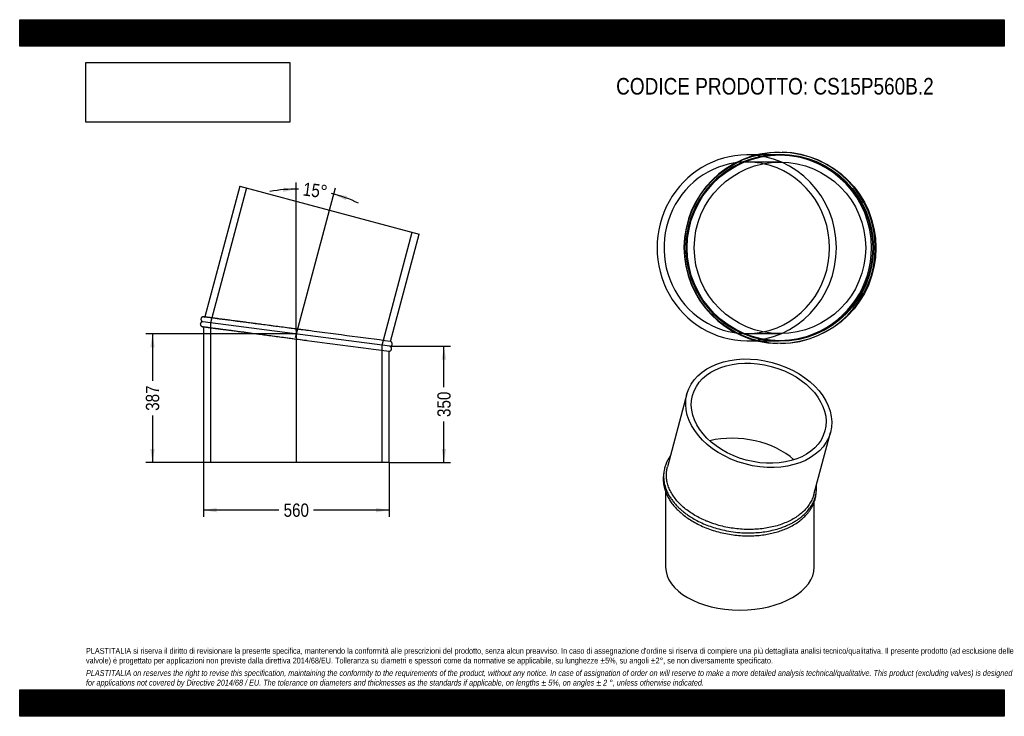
# Model space of a CAD drawing. Header units: millimetres. Extents: x 0 to 2970, y 0 to 2100.
import ezdxf
from ezdxf.enums import TextEntityAlignment as Align
from ezdxf.lldxf.tags import DXFTag

# ---------------------------------------------------------------- set-up
doc = ezdxf.new("R2010")
doc.units = ezdxf.units.MM
doc.header["$LTSCALE"] = 10
doc.layers.add('Default', color=7, linetype='Continuous')
doc.layers.add('TUBO_X_GOMITO_15', color=7, linetype='Continuous')
doc.styles.add('SEACAD_Arial_Narrow', font='ARIALN.TTF')
tags = doc.linetypes.add('CENTER2', pattern=[28.575, 19.05, -3.175, 3.175, -3.175]).pattern_tags.tags
tags[10:11] = [DXFTag(74, 4), DXFTag(75, 0), DXFTag(340, '0'), DXFTag(46, 0.0), DXFTag(50, 0.0), DXFTag(44, 0.0), DXFTag(45, 0.0)]
tags[8:9] = [DXFTag(74, 4), DXFTag(75, 0), DXFTag(340, '0'), DXFTag(46, 0.0), DXFTag(50, 0.0), DXFTag(44, 0.0), DXFTag(45, 0.0)]
tags[6:7] = [DXFTag(74, 4), DXFTag(75, 0), DXFTag(340, '0'), DXFTag(46, 0.0), DXFTag(50, 0.0), DXFTag(44, 0.0), DXFTag(45, 0.0)]
tags[4:5] = [DXFTag(74, 4), DXFTag(75, 0), DXFTag(340, '0'), DXFTag(46, 0.0), DXFTag(50, 0.0), DXFTag(44, 0.0), DXFTag(45, 0.0)]
tags = doc.linetypes.add('HIDDEN2', pattern=[4.7625, 3.175, -1.5875]).pattern_tags.tags
tags[6:7] = [DXFTag(74, 4), DXFTag(75, 0), DXFTag(340, '0'), DXFTag(46, 0.0), DXFTag(50, 0.0), DXFTag(44, 0.0), DXFTag(45, 0.0)]
tags[4:5] = [DXFTag(74, 4), DXFTag(75, 0), DXFTag(340, '0'), DXFTag(46, 0.0), DXFTag(50, 0.0), DXFTag(44, 0.0), DXFTag(45, 0.0)]
doc.dimstyles.new('Plastitalia', dxfattribs={"dimtxt": 40, "dimasz": 40, "dimexe": 20, "dimexo": 0, "dimgap": 10, "dimtad": 0, "dimdec": 0, "dimtxsty": 'SEACAD_Arial_Narrow', "dimblk1": '_SE_FILLED', "dimblk2": '_SE_FILLED', "dimsah": 1, "dimcen": 20, "dimadec": 0, "dimazin": 0, "dimtfac": 0.8, "dimtdec": 1, "dimtmove": 0, "dimatfit": 3, "dimfxl": 1, "dimtolj": 1, "dimarcsym": 0})
picture_1 = doc.add_image_def('image1.jpg', size_in_pixel=(4302, 1260))

# ---------------------------------------------------------------- blocks, each defined once
blk = doc.blocks.new('SEANNOT_GROUP')
at = {"layer": 'Default', "color": 7, "linetype": 'CENTER2'}
blk.add_line((834.3, 1162.8), (834.3, 765.6), dxfattribs=at)
blk = doc.blocks.new('SEANNOT_GROUP1')
at = {"layer": 'Default', "color": 7, "linetype": 'CENTER2'}
blk.add_line((831.6, 1142.4), (934.4, 1526.1), dxfattribs=at)
blk = doc.blocks.new('SE')
at = {"layer": 'TUBO_X_GOMITO_15', "color": 7, "linetype": 'Continuous'}
for p, q in [((663.9, 1598.6), (558.2, 1203.9)), ((663.9, 1598.6), (1204.8, 1453.7)), ((1118.1, 1130.1), (1204.8, 1453.7)), ((1116.2, 1115.4), (552.3, 1189.6)), ((1116.2, 1115.4), (552.3, 1189.6)), ((554.3, 1174.3), (554.3, 765.6)), ((1114.3, 765.6), (1114.3, 1100.6)), ((1114.3, 765.6), (554.3, 765.6))]:
    blk.add_line(p, q, dxfattribs=at)
at = {"layer": 'TUBO_X_GOMITO_15', "color": 7, "linetype": 'HIDDEN2'}
for p, q in [((684.6, 1593.1), (575.7, 1186.5)), ((1092.9, 1118.4), (1184.2, 1459.2)), ((558.2, 1203.9), (558, 1203.4)), ((554.3, 1174.8), (554.3, 1174.3)), ((575.7, 1186.5), (575.7, 765.6)), ((1092.9, 765.6), (1092.9, 1118.4))]:
    blk.add_line(p, q, dxfattribs=at)
for centre, start, end in [((-19504.2, -154426.6), 82.545141, 82.651633), ((21455.6, 156694.3), 262.348392, 262.460281)]:
    blk.add_arc(centre, 156917.7, start, end, dxfattribs=at)
at = {"layer": 'TUBO_X_GOMITO_15', "color": 7, "linetype": 'Continuous'}
for centre, start, end in [((-19504.2, -154426.6), 82.448265, 82.545141), ((21455.6, 156694.3), 262.460281, 262.551735)]:
    blk.add_arc(centre, 156917.7, start, end, dxfattribs=at)
for points, knots in [([(552.3, 1189.6), (551.7, 1189.6), (550.8, 1189.5), (549.2, 1189), (547.8, 1188.2), (546.4, 1186.9), (545.4, 1185.3), (544.8, 1183.2), (544.8, 1181.4), (545.2, 1179.7), (545.9, 1178.1), (547, 1176.7), (548.4, 1175.6), (550.1, 1174.8), (551.2, 1174.7), (551.8, 1174.6)], [0, 0, 0, 0, 0.067614, 0.138208, 0.208589, 0.275137, 0.38361, 0.45287, 0.549679, 0.615298, 0.689642, 0.769215, 0.849816, 0.927427, 1, 1, 1, 1]), ([(555.7, 1204.2), (555.1, 1204.3), (554.2, 1204.4), (552.6, 1204.2), (551.1, 1203.7), (549.5, 1202.8), (548.2, 1201.4), (547.2, 1199.6), (546.7, 1197.9), (546.7, 1196), (547.1, 1194.3), (547.9, 1192.7), (549.2, 1191.2), (550.7, 1190.1), (551.7, 1189.8), (552.3, 1189.6)], [0, 0, 0, 0, 0.066583, 0.135205, 0.203712, 0.268489, 0.373406, 0.44104, 0.539846, 0.606446, 0.68205, 0.7633, 0.845993, 0.925968, 1, 1, 1, 1]), ([(855.4, 1164.7), (853.6, 1165), (845, 1166.1), (827.9, 1168.4), (805.9, 1171.3), (783.7, 1174.2), (762, 1177), (741, 1179.8), (721.1, 1182.4), (702.4, 1184.9), (687.8, 1186.8), (676.8, 1188.3), (668.9, 1189.3), (661, 1190.3), (652.6, 1191.5), (643.5, 1192.6), (633.8, 1193.9), (623.6, 1195.3), (613.9, 1196.5), (604.9, 1197.7), (596.6, 1198.8), (588.6, 1199.9), (581, 1200.9), (574.1, 1201.8), (567.9, 1202.6), (562.7, 1203.3), (558.8, 1203.8), (556.2, 1204.1), (555.8, 1204.2), (555.7, 1204.2)], [0, 0, 0, 0, 0.0110399, 0.0596954, 0.1083544, 0.1570116, 0.2056623, 0.2539807, 0.300874, 0.3462509, 0.3901109, 0.4114755, 0.4324609, 0.4533937, 0.4768766, 0.5034689, 0.5331666, 0.5659651, 0.6018592, 0.632802, 0.6657205, 0.7006123, 0.7374753, 0.7763077, 0.8171085, 0.859877, 0.9046139, 0.9513206, 0.9991829, 0.9991829, 0.9991829, 0.9991829]), ([(551.8, 1174.6), (551.9, 1174.6), (552.1, 1174.6), (554.1, 1174.3), (557, 1173.9), (560.9, 1173.4), (565.8, 1172.8), (571.9, 1171.9), (579.1, 1171), (586.7, 1170), (594.4, 1169), (602.1, 1168), (609.5, 1167), (616.7, 1166.1), (623.8, 1165.1), (631.1, 1164.2), (638.7, 1163.2), (646.6, 1162.1), (657.7, 1160.7), (672.3, 1158.7), (690.9, 1156.3), (710.6, 1153.7), (731.1, 1151), (752.2, 1148.2), (773.9, 1145.4), (795.9, 1142.5), (818.1, 1139.5), (840.3, 1136.6), (856.8, 1134.4), (864.7, 1133.4), (866, 1133.2)], [0.0011093, 0.0011093, 0.0011093, 0.0011093, 0.0409287, 0.08012, 0.1175753, 0.1532951, 0.1872793, 0.2273152, 0.2646368, 0.2992412, 0.3311249, 0.3602846, 0.3867165, 0.4104171, 0.4326764, 0.4550718, 0.4776074, 0.5002832, 0.5230993, 0.5691438, 0.6157491, 0.6628331, 0.7099843, 0.7571421, 0.8043024, 0.8514609, 0.8986164, 0.9457786, 0.9929442, 1, 1, 1, 1]), ([(1116.2, 1115.4), (1116.8, 1115.4), (1117.8, 1115.4), (1119.3, 1116), (1120.7, 1116.8), (1122.1, 1118), (1123.1, 1119.7), (1123.7, 1121.7), (1123.7, 1123.5), (1123.4, 1125.3), (1122.6, 1126.8), (1121.5, 1128.2), (1120.1, 1129.3), (1118.9, 1129.9), (1118.2, 1130.1), (1118.1, 1130.1)], [0, 0, 0, 0, 0.071987, 0.147148, 0.222082, 0.292935, 0.408425, 0.482165, 0.585236, 0.655099, 0.734252, 0.818972, 0.904787, 0.987419, 1, 1, 1, 1]), ([(1114.2, 1100.6), (1114.3, 1100.6), (1114.8, 1100.6), (1116, 1100.8), (1117.4, 1101.2), (1119, 1102.2), (1120.3, 1103.5), (1121.3, 1105.3), (1121.8, 1107.1), (1121.8, 1108.9), (1121.4, 1110.6), (1120.6, 1112.3), (1119.4, 1113.7), (1117.8, 1114.8), (1116.8, 1115.2), (1116.2, 1115.4)], [0, 0, 0, 0, 0.006197, 0.079259, 0.152198, 0.221165, 0.332869, 0.404879, 0.510077, 0.580986, 0.66148, 0.747987, 0.836029, 0.921178, 1, 1, 1, 1])]:
    blk.add_open_spline(points, degree=3, knots=knots, dxfattribs=at)
at = {"layer": 'TUBO_X_GOMITO_15', "color": 7, "linetype": 'HIDDEN2'}
for points in [[(555.7, 1204.2), (556.5, 1204.1), (557.3, 1203.7), (558.1, 1203.3)], [(554.4, 1174.9), (553.5, 1174.6), (552.6, 1174.5), (551.8, 1174.6)]]:
    blk.add_open_spline(points, degree=3, dxfattribs=at)
blk.add_open_spline([(870.6, 1162.7), (863.2, 1163.7), (853.5, 1165), (842.9, 1166.4), (839.1, 1166.9)], degree=3, knots=[0, 0, 0, 0, 0.0428635, 0.06697662, 0.06697662, 0.06697662, 0.06697662], dxfattribs=at)
blk = doc.blocks.new('DMBLK117')
at = {"layer": 'Default', "linetype": 'Continuous'}
for points in [[(594.3, 614.8), (594.3, 628.1), (554.3, 621.5)], [(1074.3, 614.8), (1114.3, 621.5), (1074.3, 628.1)]]:
    blk.add_hatch(color=7, dxfattribs=at).paths.add_polyline_path(points)
at = {"layer": 'Default', "color": 7, "linetype": 'Continuous'}
for p, q in [((554.3, 765.6), (554.3, 601.5)), ((1114.3, 765.6), (1114.3, 601.5)), ((782.1, 621.5), (554.3, 621.5)), ((1114.3, 621.5), (886.4, 621.5))]:
    blk.add_line(p, q, dxfattribs=at)
at = {"layer": 'Default', "color": 7, "linetype": 'Continuous', "style": 'SEACAD_Arial_Narrow'}
blk.add_text('560', height=40, dxfattribs=at).set_placement((796.1, 641.5), align=Align.TOP_LEFT)
blk = doc.blocks.new('_SE_FILLED')
at = {"color": 0}
blk.add_line((0, 0), (-1, 0), dxfattribs=at)
blk.add_solid([(0, 0), (-1, -0.1665), (-1, 0.1665), (0, 0)], dxfattribs=at)
blk = doc.blocks.new('DMBLK118')
at = {"layer": 'Default', "linetype": 'Continuous'}
for points in [[(1286.4, 1075.4), (1279.8, 1115.4), (1273.1, 1075.4)], [(1286.4, 805.6), (1273.1, 805.6), (1279.8, 765.6)]]:
    blk.add_hatch(color=7, dxfattribs=at).paths.add_polyline_path(points)
at = {"layer": 'Default', "color": 7, "linetype": 'Continuous'}
for p, q in [((1116.2, 1115.4), (1299.8, 1115.4)), ((1279.8, 992.7), (1279.8, 1115.4)), ((1279.8, 765.6), (1279.8, 888.3)), ((1114.3, 765.6), (1299.8, 765.6))]:
    blk.add_line(p, q, dxfattribs=at)
at = {"layer": 'Default', "color": 7, "linetype": 'Continuous', "style": 'SEACAD_Arial_Narrow'}
blk.add_text('350', height=40, rotation=90, dxfattribs=at).set_placement((1259.8, 902.3), align=Align.TOP_LEFT)
blk = doc.blocks.new('SE1')
at = {"layer": 'TUBO_X_GOMITO_15', "color": 7, "linetype": 'Continuous'}
for p, q in [((2012.8, 971.7), (1953.9, 751.8)), ((2395.5, 669), (2445.5, 855.7)), ((1948.5, 676.4), (1948.5, 449.6)), ((2396.5, 449.6), (2396.5, 645.9))]:
    blk.add_line(p, q, dxfattribs=at)
for major_axis in [(-216.4, 58), (-199.8, 53.5)]:
    blk.add_ellipse((2229.2, 913.7), major_axis=major_axis, ratio=0.707107, dxfattribs=at)
for centre, major_axis, ratio, start_param, end_param in [((2172.5, 702.3), (206.1, -27.1), 0.646887, 0.748058, 2.111992), ((2172.5, 702.3), (206.1, -27.1), 0.646887, 0.748058, 2.111992), ((2172.5, 449.6), (224, 0), 0.57735, 3.141593, 6.283185)]:
    blk.add_ellipse(centre, major_axis=major_axis, ratio=ratio, start_param=start_param, end_param=end_param, dxfattribs=at)
for points, knots in [([(1963, 785.9), (1962.8, 785.5), (1960.8, 782.7), (1956.9, 776.7), (1951.8, 767.2), (1947.5, 756.6), (1944.6, 746.3), (1943.1, 737.5), (1942.4, 730.3), (1942.3, 724.5), (1942.4, 719.5), (1942.7, 714.8), (1943.3, 709.3), (1944.5, 702.2), (1946.6, 693.6), (1950, 683.7), (1954.5, 673.3), (1960.3, 663), (1966.8, 653.2), (1974.1, 643.7), (1981.5, 635.5), (1987.9, 629.1), (1992.6, 624.8), (1996.4, 621.4), (2000.5, 617.9), (2006.5, 613.2), (2015.2, 606.7), (2027.7, 598.6), (2043.7, 589.5), (2062.3, 580.6), (2082.6, 572.6), (2103.7, 565.9), (2126.7, 560.2), (2152, 555.8), (2178.5, 553.2), (2203.3, 552.7), (2226.5, 553.8), (2248.2, 556.3), (2269.5, 560.4), (2288.3, 565.4), (2303.7, 570.8), (2315.4, 575.6), (2325.3, 580.3), (2334.9, 585.5), (2345.8, 592.2), (2357.7, 600.8), (2369.8, 611.6), (2380.6, 623.8), (2388, 634.7), (2392.5, 642.9), (2395, 648.1), (2396.7, 652.2), (2398.1, 656), (2399.5, 660.2), (2401, 665.4), (2402.4, 672), (2403.5, 679.8), (2404, 688.2), (2403.8, 694.6), (2403.5, 698.1), (2403.5, 698.7)], [0.1201994, 0.1201994, 0.1201994, 0.1201994, 0.1213274, 0.130171, 0.1412963, 0.1533147, 0.1649122, 0.174327, 0.1808473, 0.1870258, 0.1921718, 0.1962943, 0.2014673, 0.2088834, 0.2180767, 0.2280767, 0.2396218, 0.2505413, 0.2611537, 0.2718418, 0.2823996, 0.2897848, 0.2945076, 0.2982232, 0.3025131, 0.3076459, 0.316601, 0.3283367, 0.3421008, 0.3582312, 0.3738665, 0.3889626, 0.4050322, 0.4235204, 0.4420038, 0.4600823, 0.4752562, 0.4908378, 0.5068295, 0.5227599, 0.534668, 0.544584, 0.5528058, 0.5613604, 0.5717412, 0.5850043, 0.5998047, 0.6159696, 0.6308487, 0.6380265, 0.64391, 0.6480863, 0.6516098, 0.6560539, 0.6616976, 0.6683401, 0.6767675, 0.6858962, 0.6945309, 0.6964275, 0.6964275, 0.6964275, 0.6964275]), ([(2016.3, 619.1), (2011.2, 622.8), (2006.2, 626.8), (1996.9, 634.8), (1992.6, 639), (1984.5, 647.5), (1980.7, 651.9), (1973.8, 660.9), (1970.6, 665.4), (1965, 674.7), (1962.5, 679.4), (1958.3, 688.8), (1956.5, 693.5), (1953.7, 703), (1952.6, 707.8), (1951.1, 717.3), (1950.7, 722.1), (1950.7, 731.7), (1951, 736.5), (1952.2, 744.8), (1953, 748.3), (1953.9, 751.8)], [0, 0, 0, 0, 0.015625, 0.015625, 0.03125, 0.03125, 0.046875, 0.046875, 0.0625, 0.0625, 0.078125, 0.078125, 0.09375, 0.09375, 0.109375, 0.109375, 0.125, 0.125, 0.140625, 0.140625, 0.1524425, 0.1524425, 0.1524425, 0.1524425]), ([(1942.5, 731.2), (1942.2, 729.4), (1941.6, 724.7), (1941.2, 718.9), (1941.2, 713.8), (1941.3, 710.5), (1941.5, 707.2), (1941.9, 703), (1942.6, 697.5), (1944.1, 690.1), (1945.4, 685.4), (1946.4, 682.3)], [0.94977396, 0.94977396, 0.94977396, 0.94977396, 0.9554567, 0.96417778, 0.96796821, 0.97118565, 0.97405898, 0.97827834, 0.98398482, 0.99122546, 1, 1, 1, 1]), ([(1946.4, 682.3), (1948.1, 677.3), (1951, 669.2), (1957.8, 656.3), (1965.4, 644.4), (1974.8, 632.5), (1985.7, 621), (1997.9, 610), (2011.6, 599.4), (2027.4, 589), (2045.2, 579.2), (2064.8, 570), (2085.9, 562.1), (2107.6, 555.5), (2129.6, 550.4), (2151.9, 546.8), (2174.3, 544.5), (2197, 543.7), (2219.4, 544.4), (2240.3, 546.4), (2259.5, 549.6), (2277.2, 553.6), (2294, 558.6), (2310.4, 564.8), (2326.6, 572.4), (2342.2, 581.4), (2356.4, 591.6), (2367.7, 601.8), (2376.2, 611), (2383, 619.8), (2388.8, 628.8), (2393.5, 638), (2396.8, 646.3), (2399, 653.3), (2400.5, 659.3), (2401.6, 665), (2402.2, 669.6), (2402.4, 672.5), (2402.5, 673.3)], [0, 0, 0, 0, 0.0143004, 0.0274959, 0.0396024, 0.0536841, 0.0671881, 0.0803616, 0.0943115, 0.1087735, 0.1241279, 0.140173, 0.1563636, 0.1723229, 0.1880058, 0.2034783, 0.2189845, 0.2347173, 0.2507192, 0.2659556, 0.2795096, 0.2929588, 0.3062804, 0.3194873, 0.3340153, 0.3495414, 0.3648418, 0.3796035, 0.3907211, 0.4000762, 0.4116235, 0.4221044, 0.430981, 0.4385089, 0.444631, 0.4499922, 0.4565714, 0.4589872, 0.4589872, 0.4589872, 0.4589872]), ([(2395.5, 669), (2395.2, 667.8), (2394.9, 666.7), (2393.1, 661), (2391.3, 656.4), (2387.1, 647.5), (2384.6, 643.2), (2379, 634.7), (2375.8, 630.6), (2368.9, 622.6), (2365.1, 618.7), (2352.9, 607.7), (2343.6, 601), (2327.9, 591.9), (2322.4, 589.1), (2311, 583.9), (2305, 581.5), (2292.7, 577), (2286.4, 575.1), (2273.4, 571.5), (2266.7, 570), (2253.2, 567.4), (2246.3, 566.3), (2232.3, 564.6), (2225.1, 564), (2210.6, 563.3), (2203.4, 563.1), (2188.7, 563.3), (2181.4, 563.7), (2159.3, 565.4), (2144.6, 567.5), (2123.1, 572), (2115.9, 573.7), (2101.9, 577.6), (2095, 579.7), (2084.9, 583.3), (2081.6, 584.5), (2074.9, 587.1), (2071.7, 588.4), (2062.1, 592.5), (2055.9, 595.4), (2037.9, 604.7), (2026.7, 611.5), (2016.3, 619.1)], [0.6523991, 0.6523991, 0.6523991, 0.6523991, 0.65625, 0.65625, 0.671875, 0.671875, 0.6875, 0.6875, 0.703125, 0.703125, 0.71875, 0.71875, 0.75, 0.75, 0.765625, 0.765625, 0.78125, 0.78125, 0.796875, 0.796875, 0.8125, 0.8125, 0.828125, 0.828125, 0.84375, 0.84375, 0.859375, 0.859375, 0.875, 0.875, 0.90625, 0.90625, 0.921875, 0.921875, 0.9375, 0.9375, 0.9453125, 0.9453125, 0.953125, 0.953125, 0.96875, 0.96875, 1, 1, 1, 1])]:
    blk.add_open_spline(points, degree=3, knots=knots, dxfattribs=at)
blk = doc.blocks.new('DMBLK119')
at = {"layer": 'Default', "linetype": 'Continuous'}
for points in [[(794.6, 1580.7), (834.3, 1589.2), (794, 1594)], [(987.4, 1568.6), (947.3, 1574.3), (983.4, 1555.9)]]:
    blk.add_hatch(color=7, dxfattribs=at).paths.add_polyline_path(points)
at = {"layer": 'Default', "color": 7, "linetype": 'Continuous'}
for p, q in [((834.3, 1162.8), (834.3, 1609.2)), ((934.4, 1526.1), (952.5, 1593.6))]:
    blk.add_line(p, q, dxfattribs=at)
for start, end in [(89.1219, 100.4952), (64.5048, 75.8781)]:
    blk.add_arc((834.3, 1152.5), 436.7, start, end, dxfattribs=at)
at = {"layer": 'Default', "color": 7, "linetype": 'Continuous', "style": 'SEACAD_Arial_Narrow'}
blk.add_text('15°', height=40, rotation=352.5, dxfattribs=at).set_placement((857.8, 1610), align=Align.TOP_LEFT)
blk = doc.blocks.new('SE2')
at = {"layer": 'TUBO_X_GOMITO_15', "color": 7, "linetype": 'Continuous'}
for p, q in [((2223.5, 1692.3), (2193.2, 1692.3)), ((2193.2, 1132.3), (2222.9, 1132.3))]:
    blk.add_line(p, q, dxfattribs=at)
at = {"layer": 'TUBO_X_GOMITO_15', "color": 7, "linetype": 'HIDDEN2'}
for p, q in [((2293.3, 1670.9), (2193.2, 1670.9)), ((2289.4, 1692.3), (2223.5, 1692.3)), ((2193.2, 1153.7), (2293.3, 1153.7)), ((2222.9, 1132.3), (2289.4, 1132.3))]:
    blk.add_line(p, q, dxfattribs=at)
at = {"layer": 'TUBO_X_GOMITO_15', "color": 7, "linetype": 'Continuous'}
for centre, radius in [((2294.3, 1412.3), 288.5), ((2293.3, 1412.3), 280), ((2293.3, 1412.3), 258.6)]:
    blk.add_circle(centre, radius, dxfattribs=at)
at = {"layer": 'TUBO_X_GOMITO_15', "color": 7, "linetype": 'HIDDEN2'}
blk.add_circle((2293.3, 1412.3), 281.9, dxfattribs=at)
blk.add_circle((2293.3, 1412.3), 281.9, dxfattribs=at)
at = {"layer": 'TUBO_X_GOMITO_15', "color": 7, "linetype": 'Continuous'}
blk.add_arc((2292.3, 1412.3), 288.5, 90.3697, 268.7874, dxfattribs=at)
at = {"layer": 'TUBO_X_GOMITO_15', "color": 7, "linetype": 'HIDDEN2'}
for centre, radius, start, end in [((2292.3, 1412.3), 288.5, 0, 88.4144), ((2289.5, 1412.3), 280, 89.8508, 360), ((2289.5, 1412.3), 280, 0, 86.8299), ((2292.3, 1412.3), 288.5, 270.7576, 0)]:
    blk.add_arc(centre, radius, start, end, dxfattribs=at)
at = {"layer": 'TUBO_X_GOMITO_15', "color": 7, "linetype": 'Continuous'}
for major_axis, start_param, end_param in [((0, 280), 0, 3.141593), ((0, 258.6), 3.339839, 6.084939)]:
    blk.add_ellipse((2193.2, 1412.3), major_axis=major_axis, ratio=0.965926, start_param=start_param, end_param=end_param, dxfattribs=at)
at = {"layer": 'TUBO_X_GOMITO_15', "color": 7, "linetype": 'HIDDEN2'}
for major_axis, start_param, end_param in [((0, 258.6), 0, 3.339839), ((0, 280), 3.141593, 6.283185), ((0, 258.6), 6.084939, 6.283185)]:
    blk.add_ellipse((2193.2, 1412.3), major_axis=major_axis, ratio=0.965926, start_param=start_param, end_param=end_param, dxfattribs=at)
blk = doc.blocks.new('DMBLK120')
at = {"layer": 'Default', "linetype": 'Continuous'}
for points in [[(393.9, 1112.5), (407.3, 1112.5), (400.6, 1152.5)], [(393.9, 805.6), (400.6, 765.6), (407.3, 805.6)]]:
    blk.add_hatch(color=7, dxfattribs=at).paths.add_polyline_path(points)
at = {"layer": 'Default', "color": 7, "linetype": 'Continuous'}
for p, q in [((834.3, 1152.5), (380.6, 1152.5)), ((400.6, 1152.5), (400.6, 1011.2)), ((400.6, 906.9), (400.6, 765.6)), ((834.3, 765.6), (380.6, 765.6))]:
    blk.add_line(p, q, dxfattribs=at)
at = {"layer": 'Default', "color": 7, "linetype": 'Continuous', "style": 'SEACAD_Arial_Narrow'}
blk.add_text('387', height=40, rotation=90, dxfattribs=at).set_placement((380.6, 920.9), align=Align.TOP_LEFT)

msp = doc.modelspace()

# ---------------------------------------------------------------- hatches: boundary and pattern name
at = {"layer": 'Default', "linetype": 'Continuous'}
h = msp.add_hatch(dxfattribs=at)
h.set_pattern_fill('LINE', scale=0.629921, angle=45, style=0)
h.paths.add_polyline_path([(2970, 2020), (2970, 2100), (0, 2100), (0, 2020)])
for points in [[(2970, 2020), (2970, 2100), (0, 2100), (0, 2020)], [(2970, 0), (2970, 80), (0, 80), (0, 0)]]:
    msp.add_hatch(color=7, dxfattribs=at).paths.add_polyline_path(points)
h = msp.add_hatch(dxfattribs=at)
h.set_pattern_fill('LINE', scale=0.629921, angle=45, style=0)
h.paths.add_polyline_path([(2970, 0), (2970, 80), (0, 80), (0, 0)])

# ---------------------------------------------------------------- linework, layer by layer
at = {"layer": 'Default', "color": 7, "linetype": 'Continuous'}
for p, q in [((0, 2100), (2970, 2100)), ((0, 2020), (0, 2100)), ((2970, 2100), (2970, 2020)), ((2970, 2020), (0, 2020)), ((0, 80), (2970, 80)), ((0, 0), (0, 80)), ((2970, 80), (2970, 0)), ((2970, 0), (0, 0))]:
    msp.add_line(p, q, dxfattribs=at)

# ---------------------------------------------------------------- block references
at = {"layer": 'Default'}
for name in ['SE2', 'SE', 'SEANNOT_GROUP1', 'SEANNOT_GROUP', 'SE1']:
    msp.add_blockref(name, (0, 0), dxfattribs=at)

# ---------------------------------------------------------------- texts
at = {"layer": 'Default', "attachment_point": 1}
for s, insert, char_height, width in [('{\\fArial Narrow|b0||i0||c0|p34;\\C7;\\H50.;\\W1.;CODICE PRODOTTO: CS15P560B.2}', (1799.1, 1924.4), 50, 960.648), ("{\\fArial Narrow|b0||i0||c0|p34;\\C7;\\H17.5;\\W1.;PLASTITALIA si riserva il diritto di revisionare la presente specifica, mantenendo la conformità alle prescrizioni del prodotto, senza alcun preavviso. In caso di assegnazione d'ordine si riserva di compiere una più dettagliata analisi tecnico/qualitativa. Il presente prodotto (ad esclusione delle \\P}{\\fArial Narrow|b0||i0||c0|p34;\\C7;\\H17.5;\\W1.;valvole) è progettato per applicazioni non previste dalla direttiva 2014/68/EU. Tolleranza su diametri e spessori come da normative se applicabile, su lunghezze ±5%, su angoli ±2°, se non diversamente specificato.\\P}{\\fArial Narrow|b0||i0||c0|p34;\\C7;\\H5.;\\W1.;   \\P}{\\fArial Narrow|b0||i1||c0|p34;\\C7;\\H17.5;\\W1.;PLASTITALIA on reserves the right to revise this specification, maintaining the conformity to the requirements of the product, without any notice. In case of assignation of order on will reserve to make a more detailed analysis technical/qualitative. This product (excluding valves) is designed \\P}{\\fArial Narrow|b0||i1||c0|p34;\\C7;\\H17.5;\\W1.;for applications not covered by Directive 2014/68 / EU. The tolerance on diameters and thicknesses as the standards if applicable, on lengths ± 5%, on angles ± 2 °, unless otherwise indicated.\\P}", (200, 206), 17.5, 2570)]:
    msp.add_mtext(s, dxfattribs=dict(at, insert=insert, char_height=char_height, width=width))

# ---------------------------------------------------------------- dimensions: what is measured, and where the dimension line sits
at = {"layer": 'Default', "color": 7, "linetype": 'Continuous'}
dim = msp.add_angular_dim_2l(base=(891.3, 1585.5), line1=((834.3, 1152.5), (834.3, 1162.8)), line2=((834.3, 1152.5), (934.4, 1526.1)), text='\\A1;<>', dimstyle='Plastitalia', override={"dimadec": 2}, dxfattribs=at)
dim.commit()
dim.dimension.update_dxf_attribs({"geometry": 'DMBLK119', "text_midpoint": (891.3, 1585.5), "dimtype": 162})
for base, p1, p2, angle, picture, middle, dimtype in [((400.6, 1152.5), (834.3, 1152.5), (834.3, 765.6), 270, 'DMBLK120', (400.6, 959), 161), ((1279.8, 1115.4), (1114.3, 765.6), (1116.2, 1115.4), 90, 'DMBLK118', (1279.8, 940.5), 160)]:
    dim = msp.add_linear_dim(base=base, p1=p1, p2=p2, angle=angle, text='\\A1;<>', dimstyle='Plastitalia', dxfattribs=at)
    dim.commit()
    dim.dimension.update_dxf_attribs({"geometry": picture, "text_midpoint": middle, "dimtype": dimtype})
dim = msp.add_linear_dim(base=(554.3, 621.5), p1=(1114.3, 765.6), p2=(554.3, 765.6), text='\\A1;<>', dimstyle='Plastitalia', dxfattribs=at)
dim.commit()
dim.dimension.update_dxf_attribs({"geometry": 'DMBLK117', "text_midpoint": (834.3, 621.5), "dimtype": 160})

# ---------------------------------------------------------------- pictures from other files: only their frames are drawn
image = msp.add_image(picture_1, insert=(200, 1791), size_in_units=(614.6, 180))
image.dxf.flags = 7

doc.saveas('drawing.dxf')
